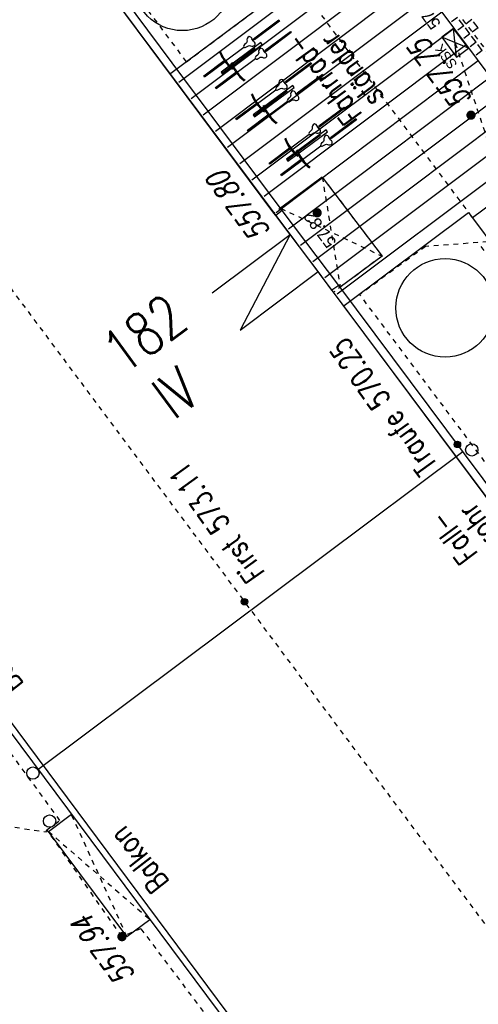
# Model space of a CAD drawing. Header units: metres. Extents: x 2 to 485, y 6 to 594.
# Tile 50 of 176: x 211 to 221, y 241 to 261. Entities that reach past the tile are written whole.
import ezdxf
from ezdxf.enums import TextEntityAlignment as Align

# ---------------------------------------------------------------- set-up
doc = ezdxf.new("R2010")
doc.units = ezdxf.units.M
doc.header["$LTSCALE"] = 0.0125
for name, pattern in [('237-14_Züricher Str._GL_3_RW_2014-11-28_bea$0$STRICHLINIE2', [9.525, 6.35, -3.175]), ('250', [0]), ('260241_A_bea$0$GESTRICHELT', [0.4, 0.2, -0.2]), ('260241_A_bea$0$GESTRICHELTX2', [0.7, 0.5, -0.2]), ('260241_A_bea$0$PUNKTIERT', [0.2, 0, -0.2]), ('GESTRICHELT', [0.4, 0.2, -0.2])]:
    doc.linetypes.add(name, pattern=pattern)
for name, color, linetype in [('237-14_Züricher Str._GL_3_RW_2014-11-28_bea$0$_GRU_Regenwasser', 150, '237-14_Züricher Str._GL_3_RW_2014-11-28_bea$0$STRICHLINIE2'), ('260241_A_bea$0$B10_GEBAEUDE', 1, 'Continuous'), ('260241_A_bea$0$B13_GEB_ZUBEHOER', 12, 'Continuous'), ('260241_A_bea$0$B14_GEB_ZUB_GESTR', 12, 'Continuous'), ('260241_A_bea$0$B15_GEB_TXT', 12, 'Continuous'), ('260241_A_bea$0$B25_EINFASS_GEPKT', 7, '260241_A_bea$0$PUNKTIERT'), ('260241_A_bea$0$B32_BEWLIN_GESTR', 3, 'Continuous'), ('260241_A_bea$0$B34_ZUBEHOER_1', 6, 'Continuous'), ('260241_A_bea$0$B53_HAUPTHOEHEN', 4, 'Continuous'), ('260241_A_bea$0$B54_HOEHEN', 253, 'Continuous'), ('f_baum', 3, 'Continuous'), ('f_entwässerung', 170, 'Continuous'), ('f_fahrrad', 201, 'Continuous'), ('f_fahrradbügel', 152, 'Continuous'), ('f_feuerwehr', 10, 'Continuous'), ('f_schraff', 251, 'Continuous'), ('f_text_100', 7, 'Continuous'), ('f_weg', 2, 'Continuous')]:
    doc.layers.add(name, color=color, linetype=linetype)
doc.styles.add('260241_A_bea$0$ROMANS', font='ROMANS')

# ---------------------------------------------------------------- blocks, each defined once
blk = doc.blocks.new('260241_A_bea$0$HOEHENPKT_ZENTR')
at = {"const_width": 0.75}
blk.add_lwpolyline([(-0.375, 0, 1), (0.375, 0, 1)], format="xyb", close=True, dxfattribs=at)
blk = doc.blocks.new('260241_A_bea$0$Hoehenpunkt_einfach')
at = {"lineweight": -2}
blk.add_hatch(color=256, dxfattribs=at).paths.add_polyline_path([(0, 0.105, -1), (0, -0.105, -1)], flags=0)
blk.add_circle((0, 0), 0.105, dxfattribs=at)

msp = doc.modelspace()

# ---------------------------------------------------------------- linework, layer by layer
at = {"color": 252}
for centre in [(220.622, 251.863), (211.711, 245.302), (212.051, 244.329)]:
    msp.add_ellipse(centre, major_axis=(0.0884, 0.0884), ratio=1, start_param=5.497787, end_param=11.780972, dxfattribs=at)
at = {"layer": '237-14_Züricher Str._GL_3_RW_2014-11-28_bea$0$_GRU_Regenwasser', "ltscale": 0.05}
msp.add_line((222.53, 253.376), (220.291, 260.124), dxfattribs=at)
at = {"layer": '260241_A_bea$0$B10_GEBAEUDE', "color": 7, "linetype": 'Continuous'}
for p, q in [((193.195, 270.576), (232.957, 217.228)), ((216.606, 256.669), (208.534, 267.497)), ((216.641, 256.621), (216.606, 256.669)), ((216.934, 256.237), (216.641, 256.621)), ((217.502, 255.481), (216.934, 256.237)), ((217.784, 255.102), (217.502, 255.481)), ((217.815, 255.061), (217.784, 255.102)), ((226.042, 244.035), (217.815, 255.061)), ((211.814, 245.378), (220.441, 251.827))]:
    msp.add_line(p, q, dxfattribs=at)
at = {"layer": '260241_A_bea$0$B13_GEB_ZUBEHOER', "color": 7, "linetype": 'Continuous'}
for p, q in [((193.014, 270.602), (232.931, 217.046)), ((216.776, 256.722), (208.646, 267.635)), ((217.587, 257.4), (216.741, 256.768)), ((217.587, 257.4), (218.801, 255.797)), ((216.776, 256.722), (216.641, 256.621)), ((217.926, 255.199), (216.776, 256.722)), ((215.353, 255.048), (216.934, 256.237)), ((216.934, 256.237), (215.922, 254.292)), ((218.801, 255.797), (217.952, 255.164)), ((215.922, 254.292), (217.502, 255.481)), ((217.926, 255.199), (217.784, 255.102)), ((226.178, 244.137), (217.926, 255.199)), ((212.026, 244.118), (212.493, 244.467)), ((213.621, 241.985), (212.026, 244.118)), ((213.621, 241.985), (214.085, 242.331))]:
    msp.add_line(p, q, dxfattribs=at)
at = {"layer": '260241_A_bea$0$B14_GEB_ZUB_GESTR', "color": 7, "linetype": '260241_A_bea$0$GESTRICHELTX2'}
for p, q in [((199.772, 270.54), (242.092, 213.82)), ((217.587, 257.4), (217.952, 255.164)), ((216.741, 256.768), (218.801, 255.797)), ((213.621, 241.985), (212.493, 244.467)), ((212.026, 244.118), (214.085, 242.331))]:
    msp.add_line(p, q, dxfattribs=at)
at = {"layer": '260241_A_bea$0$B25_EINFASS_GEPKT', "color": 7, "linetype": '260241_A_bea$0$PUNKTIERT', "ltscale": 0.5}
for p, q in [((214.831, 259.741), (209.064, 267.467)), ((214.831, 259.741), (216.155, 260.729)), ((220.437, 260.601), (231.044, 246.493)), ((217.587, 257.4), (216.606, 256.669)), ((217.587, 257.4), (218.801, 255.797)), ((221.346, 256.116), (219.68, 255.991)), ((226.032, 249.03), (220.754, 256.072)), ((219.68, 255.991), (218.349, 255.015)), ((218.801, 255.797), (217.815, 255.061)), ((224.239, 247.142), (218.349, 255.015)), ((212.261, 244.341), (211.037, 246.015)), ((211.996, 244.152), (212.261, 244.341)), ((213.52, 241.982), (211.996, 244.152)), ((213.904, 242.143), (213.52, 241.982)), ((213.904, 242.143), (218.758, 235.694))]:
    msp.add_line(p, q, dxfattribs=at)
at = {"layer": '260241_A_bea$0$B32_BEWLIN_GESTR', "linetype": '260241_A_bea$0$GESTRICHELT'}
for p, q in [((207.384, 244.774), (211.982, 244.11)), ((211.982, 244.11), (211.996, 244.152))]:
    msp.add_line(p, q, dxfattribs=at)
at = {"layer": '260241_A_bea$0$B34_ZUBEHOER_1', "color": 252, "linetype": 'Continuous'}
for p, q in [((215.55, 259.512), (216.225, 260.018)), ((216.2, 258.645), (216.875, 259.152)), ((217.551, 258.25), (216.876, 257.744))]:
    msp.add_line(p, q, dxfattribs=at)
at = {"layer": 'f_baum'}
for centre in [(214.746, 261.374), (220.08, 254.745)]:
    msp.add_circle(centre, 1, dxfattribs=at)
at = {"layer": 'f_entwässerung', "color": 170}
for p, q in [((220.254, 260.417), (220.013, 260.238)), ((220.013, 260.238), (220.312, 259.837)), ((220.553, 260.016), (220.013, 260.238)), ((220.553, 260.016), (220.254, 260.417)), ((220.312, 259.837), (220.254, 260.417)), ((220.312, 259.837), (220.553, 260.016))]:
    msp.add_line(p, q, dxfattribs=at)
at = {"layer": 'f_fahrrad'}
for p, q in [((216.078, 260.232), (216.063, 260.212)), ((216.102, 260.251), (216.078, 260.232)), ((216.135, 260.238), (216.102, 260.251)), ((216.154, 260.217), (216.135, 260.238)), ((215.622, 259.762), (215.993, 260.039)), ((215.993, 260.073), (215.986, 260.056)), ((215.986, 260.056), (215.992, 260.04)), ((215.992, 260.04), (216.006, 260.029)), ((216.01, 260.09), (215.993, 260.073)), ((216.006, 260.029), (216.024, 260.031)), ((216.034, 260.111), (216.01, 260.09)), ((216.024, 260.031), (216.046, 260.042)), ((216.047, 260.126), (216.034, 260.111)), ((216.046, 260.042), (216.073, 260.058)), ((216.058, 260.146), (216.047, 260.126)), ((216.063, 260.212), (216.057, 260.188)), ((216.057, 260.188), (216.059, 260.161)), ((216.059, 260.161), (216.058, 260.146)), ((216.073, 260.058), (216.092, 260.067)), ((216.092, 260.067), (216.113, 260.071)), ((216.113, 260.071), (216.128, 260.067)), ((216.128, 260.067), (216.154, 260.058)), ((216.163, 260.198), (216.154, 260.217)), ((216.154, 260.058), (216.178, 260.057)), ((216.194, 260.156), (216.159, 260.203)), ((216.178, 260.177), (216.163, 260.198)), ((216.178, 260.177), (216.203, 260.195)), ((216.194, 260.156), (216.178, 260.177)), ((216.178, 260.177), (216.178, 260.177)), ((216.178, 260.177), (216.178, 260.177)), ((216.178, 260.177), (216.178, 260.177)), ((216.178, 260.177), (216.178, 260.177)), ((216.178, 260.057), (216.201, 260.065)), ((216.21, 260.142), (216.194, 260.156)), ((216.201, 260.065), (216.227, 260.082)), ((216.224, 260.118), (216.21, 260.142)), ((216.227, 260.082), (216.224, 260.118)), ((216.231, 259.838), (216.224, 259.821)), ((216.224, 259.821), (216.23, 259.805)), ((216.247, 259.855), (216.231, 259.838)), ((216.271, 259.877), (216.247, 259.855)), ((216.285, 259.892), (216.271, 259.877)), ((216.283, 259.807), (216.311, 259.824)), ((216.295, 259.911), (216.285, 259.892)), ((216.301, 259.977), (216.294, 259.954)), ((216.294, 259.954), (216.296, 259.927)), ((216.296, 259.927), (216.295, 259.911)), ((216.315, 259.997), (216.301, 259.977)), ((216.311, 259.824), (216.329, 259.832)), ((216.339, 260.017), (216.315, 259.997)), ((216.329, 259.832), (216.35, 259.837)), ((216.372, 260.004), (216.339, 260.017)), ((216.35, 259.837), (216.366, 259.833)), ((216.366, 259.833), (216.391, 259.824)), ((216.392, 259.983), (216.372, 260.004)), ((216.391, 259.824), (216.415, 259.822)), ((216.4, 259.964), (216.392, 259.983)), ((216.432, 259.921), (216.397, 259.969)), ((216.416, 259.943), (216.4, 259.964)), ((216.415, 259.822), (216.439, 259.831)), ((216.416, 259.943), (216.44, 259.961)), ((216.432, 259.921), (216.416, 259.943)), ((216.416, 259.943), (216.416, 259.943)), ((216.416, 259.943), (216.416, 259.943)), ((216.416, 259.943), (216.416, 259.943)), ((216.416, 259.943), (216.416, 259.943)), ((216.447, 259.908), (216.432, 259.921)), ((216.439, 259.831), (216.464, 259.848)), ((216.462, 259.883), (216.447, 259.908)), ((216.464, 259.848), (216.462, 259.883)), ((215.859, 259.527), (216.231, 259.805)), ((216.23, 259.805), (216.244, 259.795)), ((216.244, 259.795), (216.262, 259.797)), ((216.262, 259.797), (216.283, 259.807)), ((216.66, 259.223), (216.643, 259.206)), ((216.684, 259.245), (216.66, 259.223)), ((216.697, 259.26), (216.684, 259.245)), ((216.708, 259.279), (216.697, 259.26)), ((216.713, 259.345), (216.707, 259.322)), ((216.707, 259.322), (216.709, 259.295)), ((216.709, 259.295), (216.708, 259.279)), ((216.728, 259.365), (216.713, 259.345)), ((216.752, 259.384), (216.728, 259.365)), ((216.785, 259.372), (216.752, 259.384)), ((216.804, 259.35), (216.785, 259.372)), ((216.813, 259.332), (216.804, 259.35)), ((216.844, 259.289), (216.809, 259.336)), ((216.828, 259.31), (216.813, 259.332)), ((216.828, 259.31), (216.853, 259.328)), ((216.844, 259.289), (216.828, 259.31)), ((216.828, 259.31), (216.828, 259.31)), ((216.828, 259.31), (216.828, 259.31)), ((216.828, 259.31), (216.828, 259.31)), ((216.828, 259.31), (216.828, 259.31)), ((216.86, 259.276), (216.844, 259.289)), ((216.874, 259.251), (216.86, 259.276)), ((216.877, 259.215), (216.874, 259.251)), ((216.272, 258.895), (216.643, 259.172)), ((216.643, 259.206), (216.636, 259.189)), ((216.636, 259.189), (216.642, 259.173)), ((216.642, 259.173), (216.656, 259.162)), ((216.656, 259.162), (216.674, 259.164)), ((216.674, 259.164), (216.696, 259.175)), ((216.696, 259.175), (216.723, 259.191)), ((216.723, 259.191), (216.742, 259.2)), ((216.742, 259.2), (216.763, 259.204)), ((216.763, 259.204), (216.778, 259.201)), ((216.778, 259.201), (216.804, 259.191)), ((216.804, 259.191), (216.828, 259.19)), ((216.828, 259.19), (216.851, 259.198)), ((216.851, 259.198), (216.877, 259.215)), ((216.935, 259.025), (216.921, 259.01)), ((216.945, 259.045), (216.935, 259.025)), ((216.951, 259.111), (216.944, 259.087)), ((216.944, 259.087), (216.946, 259.06)), ((216.946, 259.06), (216.945, 259.045)), ((216.965, 259.131), (216.951, 259.111)), ((216.989, 259.15), (216.965, 259.131)), ((217.022, 259.137), (216.989, 259.15)), ((217.042, 259.116), (217.022, 259.137)), ((217.05, 259.097), (217.042, 259.116)), ((217.082, 259.055), (217.047, 259.102)), ((217.066, 259.076), (217.05, 259.097)), ((217.066, 259.076), (217.09, 259.094)), ((217.082, 259.055), (217.066, 259.076)), ((217.066, 259.076), (217.066, 259.076)), ((217.066, 259.076), (217.066, 259.076)), ((217.066, 259.076), (217.066, 259.076)), ((217.066, 259.076), (217.066, 259.076)), ((217.097, 259.041), (217.082, 259.055)), ((217.112, 259.017), (217.097, 259.041)), ((216.509, 258.661), (216.881, 258.938)), ((216.881, 258.971), (216.874, 258.955)), ((216.874, 258.955), (216.88, 258.939)), ((216.88, 258.939), (216.894, 258.928)), ((216.897, 258.989), (216.881, 258.971)), ((216.894, 258.928), (216.912, 258.93)), ((216.921, 259.01), (216.897, 258.989)), ((216.912, 258.93), (216.933, 258.941)), ((216.933, 258.941), (216.961, 258.957)), ((216.961, 258.957), (216.979, 258.966)), ((216.979, 258.966), (217, 258.97)), ((217, 258.97), (217.016, 258.966)), ((217.016, 258.966), (217.041, 258.957)), ((217.041, 258.957), (217.065, 258.956)), ((217.065, 258.956), (217.089, 258.964)), ((217.089, 258.964), (217.114, 258.981)), ((217.114, 258.981), (217.112, 259.017)), ((217.389, 258.444), (217.383, 258.42)), ((217.404, 258.464), (217.389, 258.444)), ((217.428, 258.483), (217.404, 258.464)), ((217.461, 258.47), (217.428, 258.483)), ((217.48, 258.449), (217.461, 258.47)), ((217.489, 258.43), (217.48, 258.449)), ((217.52, 258.388), (217.485, 258.435)), ((217.504, 258.409), (217.489, 258.43)), ((217.504, 258.409), (217.529, 258.427)), ((216.948, 257.994), (217.319, 258.271)), ((217.319, 258.305), (217.312, 258.288)), ((217.312, 258.288), (217.318, 258.272)), ((217.318, 258.272), (217.332, 258.261)), ((217.336, 258.322), (217.319, 258.305)), ((217.332, 258.261), (217.35, 258.263)), ((217.36, 258.343), (217.336, 258.322)), ((217.35, 258.263), (217.372, 258.274)), ((217.373, 258.358), (217.36, 258.343)), ((217.372, 258.274), (217.399, 258.29)), ((217.384, 258.378), (217.373, 258.358)), ((217.383, 258.42), (217.385, 258.393)), ((217.385, 258.393), (217.384, 258.378)), ((217.399, 258.29), (217.418, 258.299)), ((217.418, 258.299), (217.439, 258.303)), ((217.439, 258.303), (217.454, 258.299)), ((217.454, 258.299), (217.48, 258.29)), ((217.48, 258.29), (217.504, 258.289)), ((217.52, 258.388), (217.504, 258.409)), ((217.504, 258.409), (217.504, 258.409)), ((217.504, 258.409), (217.504, 258.409)), ((217.504, 258.409), (217.504, 258.409)), ((217.504, 258.409), (217.504, 258.409)), ((217.504, 258.289), (217.527, 258.297)), ((217.536, 258.374), (217.52, 258.388)), ((217.527, 258.297), (217.553, 258.314)), ((217.55, 258.35), (217.536, 258.374)), ((217.553, 258.314), (217.55, 258.35)), ((217.641, 258.229), (217.627, 258.209)), ((217.665, 258.249), (217.641, 258.229)), ((217.698, 258.236), (217.665, 258.249)), ((217.718, 258.215), (217.698, 258.236)), ((217.185, 257.759), (217.557, 258.037)), ((217.557, 258.07), (217.55, 258.053)), ((217.55, 258.053), (217.556, 258.037)), ((217.556, 258.037), (217.57, 258.027)), ((217.573, 258.087), (217.557, 258.07)), ((217.57, 258.027), (217.588, 258.029)), ((217.597, 258.109), (217.573, 258.087)), ((217.588, 258.029), (217.609, 258.039)), ((217.611, 258.124), (217.597, 258.109)), ((217.609, 258.039), (217.637, 258.056)), ((217.621, 258.143), (217.611, 258.124)), ((217.627, 258.209), (217.62, 258.186)), ((217.62, 258.186), (217.622, 258.159)), ((217.622, 258.159), (217.621, 258.143)), ((217.637, 258.056), (217.655, 258.064)), ((217.655, 258.064), (217.676, 258.069)), ((217.676, 258.069), (217.692, 258.065)), ((217.692, 258.065), (217.717, 258.056)), ((217.717, 258.056), (217.741, 258.054)), ((217.726, 258.196), (217.718, 258.215)), ((217.758, 258.153), (217.723, 258.201)), ((217.742, 258.175), (217.726, 258.196)), ((217.741, 258.054), (217.765, 258.063)), ((217.742, 258.175), (217.766, 258.193)), ((217.758, 258.153), (217.742, 258.175)), ((217.742, 258.175), (217.742, 258.175)), ((217.742, 258.175), (217.742, 258.175)), ((217.742, 258.175), (217.742, 258.175)), ((217.742, 258.175), (217.742, 258.175)), ((217.773, 258.14), (217.758, 258.153)), ((217.765, 258.063), (217.79, 258.08)), ((217.788, 258.115), (217.773, 258.14)), ((217.79, 258.08), (217.788, 258.115))]:
    msp.add_line(p, q, dxfattribs=at)
for points in [[(216.721, 260.566), (216.21, 260.185), (216.192, 260.209), (216.703, 260.59)], [(216.958, 260.332), (216.448, 259.951), (216.43, 259.975), (216.94, 260.356)], [(215.613, 259.739), (215.198, 259.43), (215.18, 259.454), (215.595, 259.764)], [(217.371, 259.699), (216.86, 259.318), (216.842, 259.342), (217.353, 259.723)], [(215.851, 259.505), (215.435, 259.195), (215.417, 259.219), (215.833, 259.529)], [(217.608, 259.465), (217.098, 259.084), (217.08, 259.108), (217.59, 259.489)], [(216.263, 258.873), (215.848, 258.563), (215.83, 258.587), (216.245, 258.897)], [(216.501, 258.638), (216.085, 258.329), (216.067, 258.353), (216.483, 258.662)], [(218.047, 258.798), (217.536, 258.417), (217.518, 258.441), (218.029, 258.822)], [(218.284, 258.564), (217.774, 258.183), (217.756, 258.207), (218.266, 258.588)], [(216.939, 257.971), (216.524, 257.662), (216.506, 257.686), (216.921, 257.996)], [(217.177, 257.737), (216.761, 257.427), (216.743, 257.451), (217.159, 257.761)]]:
    msp.add_lwpolyline(points, close=True, dxfattribs=at)
for centre, radius, start, end in [((216.233, 260.218), 0.783, 199.8541, 233.2623), ((216.233, 260.218), 0.763, 199.3978, 233.7088), ((216.47, 259.984), 0.783, 199.8541, 233.2623), ((216.47, 259.984), 0.763, 199.3978, 233.7088), ((216.883, 259.351), 0.783, 199.8541, 233.2623), ((216.883, 259.351), 0.763, 199.3978, 233.7088), ((217.12, 259.117), 0.783, 199.8541, 233.2623), ((217.12, 259.117), 0.763, 199.3978, 233.7088), ((217.559, 258.45), 0.783, 199.8541, 233.2623), ((217.559, 258.45), 0.763, 199.3978, 233.7088), ((217.796, 258.216), 0.783, 199.8541, 233.2623), ((217.796, 258.216), 0.763, 199.3978, 233.7088)]:
    msp.add_arc(centre, radius, start, end, dxfattribs=at)
at = {"layer": 'f_fahrradbügel', "linetype": '250'}
for p, q in [((216.337, 260.129), (215.535, 259.532)), ((215.564, 259.492), (216.367, 260.089)), ((216.367, 260.089), (216.337, 260.129)), ((215.535, 259.532), (215.564, 259.492)), ((216.987, 259.262), (216.185, 258.665)), ((216.214, 258.625), (217.017, 259.222)), ((217.017, 259.222), (216.987, 259.262)), ((216.185, 258.665), (216.214, 258.625)), ((217.663, 258.361), (216.861, 257.764)), ((216.89, 257.724), (217.693, 258.321)), ((217.693, 258.321), (217.663, 258.361)), ((216.861, 257.764), (216.89, 257.724))]:
    msp.add_line(p, q, dxfattribs=at)
at = {"layer": 'f_feuerwehr', "linetype": 'GESTRICHELT'}
msp.add_line((207.761, 273.827), (237.303, 234.242), dxfattribs=at)
at = {"layer": 'f_schraff', "linetype": 'Continuous'}
for p, q in [((218.78, 262.403), (214.678, 259.322)), ((219.027, 262.072), (214.925, 258.991)), ((219.274, 261.741), (215.172, 258.66)), ((219.521, 261.411), (215.419, 258.329)), ((219.768, 261.08), (215.665, 257.999)), ((220.015, 260.749), (215.912, 257.668)), ((220.334, 260.64), (220.212, 260.549)), ((220.459, 260.472), (220.337, 260.381)), ((220.459, 260.472), (220.368, 260.595)), ((220.585, 260.305), (220.493, 260.427)), ((220.627, 260.598), (220.505, 260.507)), ((220.753, 260.43), (220.63, 260.339)), ((220.753, 260.43), (220.661, 260.552)), ((220.262, 260.418), (216.159, 257.337)), ((220.585, 260.305), (220.462, 260.213)), ((220.71, 260.137), (220.619, 260.259)), ((220.508, 260.088), (216.406, 257.006)), ((220.71, 260.137), (220.588, 260.045)), ((220.835, 259.969), (220.744, 260.091)), ((220.835, 259.969), (220.713, 259.877)), ((220.755, 259.757), (216.653, 256.675)), ((221.002, 259.426), (216.9, 256.345)), ((221.249, 259.095), (217.147, 256.014)), ((221.496, 258.764), (217.393, 255.683)), ((221.743, 258.434), (217.64, 255.352)), ((221.99, 258.103), (217.887, 255.021)), ((222.237, 257.772), (220.636, 256.57))]:
    msp.add_line(p, q, dxfattribs=at)
at = {"layer": 'f_weg'}
for p, q in [((211.558, 272.078), (238.905, 235.439)), ((210.944, 264.265), (220.304, 251.725)), ((214.484, 259.488), (217.038, 261.394)), ((218.029, 254.795), (220.555, 256.68)), ((220.555, 256.68), (226.446, 248.787)), ((220.304, 251.725), (229.611, 239.26))]:
    msp.add_line(p, q, dxfattribs=at)

# ---------------------------------------------------------------- block references
at = {"layer": '260241_A_bea$0$B54_HOEHEN', "color": 252, "xscale": 0.125, "yscale": 0.125}
for p in [(220.607, 258.657), (217.483, 256.676), (213.52, 241.982)]:
    msp.add_blockref('260241_A_bea$0$HOEHENPKT_ZENTR', p, dxfattribs=at)
at = {"layer": '260241_A_bea$0$B54_HOEHEN', "color": 252, "xscale": 0.625, "yscale": 0.625, "zscale": 0.625}
for p in [(220.331, 251.974), (216.007, 248.781)]:
    msp.add_blockref('260241_A_bea$0$Hoehenpunkt_einfach', p, dxfattribs=at)

# ---------------------------------------------------------------- texts
at = {"layer": '260241_A_bea$0$B15_GEB_TXT', "color": 7, "style": '260241_A_bea$0$ROMANS', "width": 0.75}
for s, height, rotation, p in [('182', 0.875, 36.387, (213.555, 253.373)), ('Traufe 570.25', 0.45, 125.4004, (219.941, 251.551)), ('IV', 0.875, 36.387, (214.568, 252.451)), ('First 573.11', 0.45, 125.4004, (216.437, 249.37)), ('Balkon', 0.45, 127.9062, (211.536, 247.11)), ('Balkon', 0.45, 127.9062, (214.494, 243.089))]:
    msp.add_text(s, height=height, rotation=rotation, dxfattribs=at).set_placement(p)
at = {"layer": '260241_A_bea$0$B34_ZUBEHOER_1', "color": 252, "style": '260241_A_bea$0$ROMANS', "width": 0.75}
for s, rotation, p in [('ständer', 126.3134, (218.854, 259.024)), ('Fahrrad-', 126.3134, (218.413, 258.674)), ('rohr', 126.6418, (221.21, 250.09)), ('Fall-', 126.6418, (220.759, 249.754))]:
    msp.add_text(s, height=0.45, rotation=rotation, dxfattribs=at).set_placement(p)
at = {"layer": '260241_A_bea$0$B53_HAUPTHOEHEN', "color": 252, "style": '260241_A_bea$0$ROMANS', "oblique": 15, "width": 0.75}
msp.add_text('557.75', height=0.45, rotation=126.6418, dxfattribs=at).set_placement((220.464, 258.849), align=Align.MIDDLE_LEFT)
msp.add_text('557.80', height=0.45, rotation=126.6418, dxfattribs=at).set_placement((216.552, 256.303))
msp.add_text('557.94', height=0.45, rotation=126.8917, dxfattribs=at).set_placement((213.329, 241.839), align=Align.CENTER)
at = {"layer": 'f_entwässerung', "color": 170}
msp.add_text('SSK', height=0.2, rotation=126.7276, dxfattribs=at).set_placement((220.34, 259.692))
at = {"layer": 'f_text_100'}
for s, p in [('57.67', (220.008, 260.516)), ('57.82', (217.889, 256.082))]:
    msp.add_text(s, height=0.25, rotation=126.7276, dxfattribs=at).set_placement(p)

doc.saveas('drawing.dxf')
